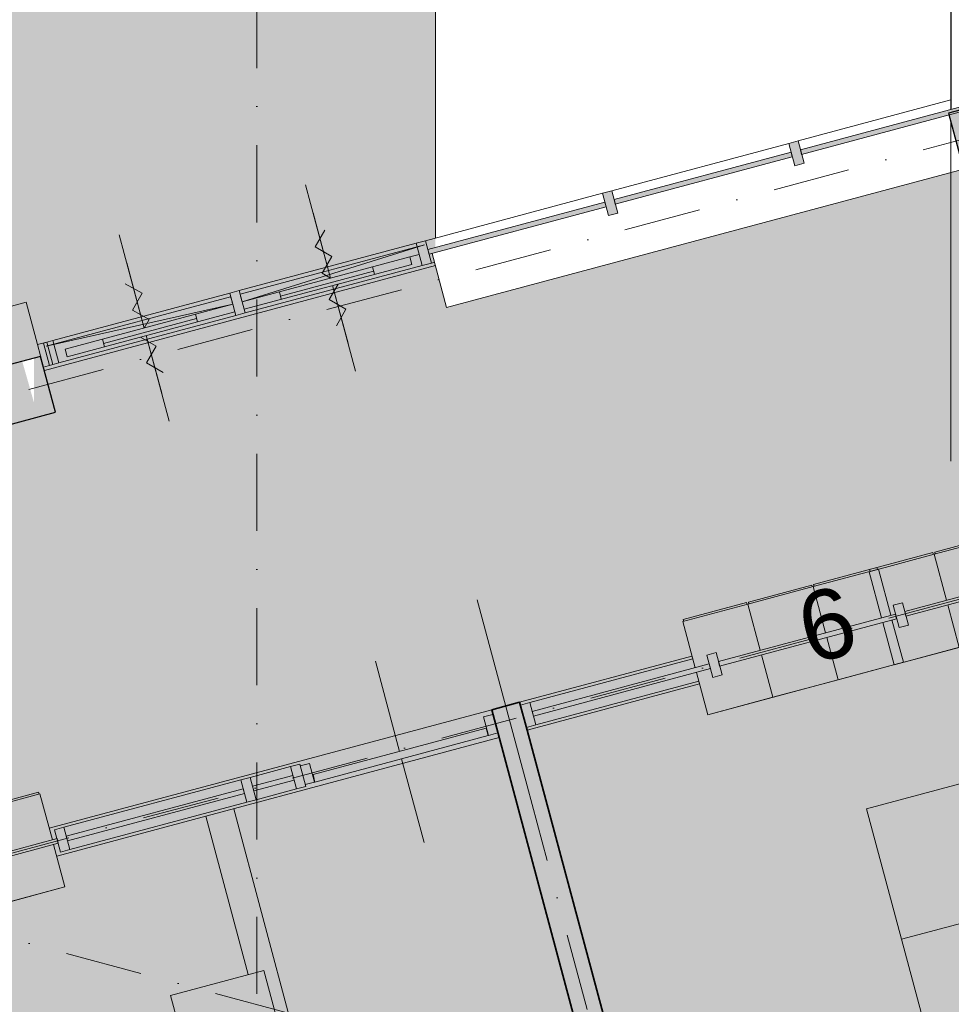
# Model space of a CAD drawing. Header units: millimetres. Extents: x -2530 to 151695, y -8763 to 71774.
# Tile 227 of 256: x 123520 to 128350, y 21116 to 26221. Entities that reach past the tile are written whole.
import ezdxf

# ---------------------------------------------------------------- set-up
doc = ezdxf.new("R2010")
doc.units = ezdxf.units.MM
doc.linetypes.add('Hidden', pattern=[400, 200, -200])
doc.linetypes.add('RR_Level', pattern=[800, 400, -200, 0, -200])
for name, color, linetype, lineweight in [('A-____-NOTE-TEXT', 131, 'Continuous', 13), ('A-AREA-____-OTLN', 32, 'Hidden', 13), ('A-AREA-____-PATT', 32, 'Continuous', 9), ('A-DETL-GENF-OTLN', 92, 'Continuous', 13), ('A-DOOR-____-MCUT', 31, 'Continuous', 13), ('A-DOOR-____-OTLN', 31, 'Continuous', 18), ('A-FLOR-____-OTLN', 192, 'Continuous', 18), ('A-GENM-____-OTLN', 13, 'Continuous', 13), ('A-GLAZ-CURT-MCUT', 52, 'Continuous', 13), ('A-GLAZ-CURT-OTLN', 52, 'Continuous', 13), ('A-GLAZ-CWMG-MCUT', 51, 'Continuous', 13), ('A-GLAZ-CWMG-OTLN', 51, 'Continuous', 13), ('A-WALL-____-MCUT', 113, 'Continuous', 35), ('A-WALL-____-OTLN', 113, 'Continuous', 18), ('A-WALL-____-PATT', 111, 'Continuous', 35), ('I-FURN-____-OTLN', 30, 'Continuous', 13), ('I-FURN-PNLS-OTLN', 30, 'Continuous', 13), ('S-COLS-____-MCUT', 52, 'Continuous', 25), ('S-COLS-____-OTLN', 52, 'Continuous', 18), ('S-GRID-____-OTLN', 1, 'Continuous', 9)]:
    doc.layers.add(name, color=color, linetype=linetype, lineweight=lineweight)
doc.styles.add('Arial', font='arial.ttf', dxfattribs={"height": 360})

# ---------------------------------------------------------------- blocks, each defined once
blk = doc.blocks.new('NLRS_28_SC_LIB_kolom recht_generiek_ISR - kolom beton_ONTWERP-6193514-plot_V2 Copy 1')
at = {"layer": 'S-COLS-____-OTLN', "lineweight": 13}
blk.add_hatch(color=256, dxfattribs=at).paths.add_polyline_path([(150, 150), (-150, 150), (-150, -150), (-115, -150), (-54.8, 75), (-51.4, -150), (150, -150), (150, 120.7)])
at = {"layer": 'S-COLS-____-MCUT'}
for p, q in [((150, 150), (-150, 150)), ((-150, 150), (-150, -150)), ((150, -150), (150, 150)), ((-150, -150), (150, -150))]:
    blk.add_line(p, q, dxfattribs=at)
blk = doc.blocks.new('NLRS_21_CWP_UN_system_panel_GEN - oz_glas-6179227-plot_V2 Copy 1')
at = {"layer": 'A-GLAZ-CURT-OTLN'}
blk.add_hatch(color=127, dxfattribs=at).paths.add_polyline_path([(450, 12.5), (-431, 12.5), (-437.7, -12.5), (450, -12.5), (450, 3)])
at = {"layer": 'A-GLAZ-CURT-MCUT'}
for p, q in [((450, 12.5), (-450, 12.5)), ((-450, 12.5), (-450, -12.5)), ((450, -12.5), (450, 12.5)), ((-450, -12.5), (450, -12.5))]:
    blk.add_line(p, q, dxfattribs=at)
blk = doc.blocks.new('NLRS_21_CWM_UN_rechthoek_GEN - 67x114-5978757-plot_V2 Copy 1')
at = {"layer": 'A-GLAZ-CWMG-OTLN'}
blk.add_line((127555.3, 25592.6), (128347, 25804.8), dxfattribs=at)
blk = doc.blocks.new('NLRS_21_CWM_UN_rechthoek_GEN - 67x114-6173909-plot_V2 Copy 1')
at = {"layer": 'A-GLAZ-CWMG-OTLN'}
blk.add_hatch(color=127, dxfattribs=at).paths.add_polyline_path([(-50, 60), (0, 60), (0, -60), (-50, -60), (-50, 12.5)])
at = {"layer": 'A-GLAZ-CWMG-MCUT'}
for p, q in [((-50, 60), (0, 60)), ((-50, -60), (-50, 60)), ((0, 60), (0, -60)), ((0, -60), (-50, -60))]:
    blk.add_line(p, q, dxfattribs=at)
blk = doc.blocks.new('NLRS_21_CWP_UN_system_panel_GEN - oz_glas-6173903-plot_V2 Copy 1')
at = {"layer": 'A-GLAZ-CURT-OTLN'}
blk.add_hatch(color=127, dxfattribs=at).paths.add_polyline_path([(-475, -12.5), (475, -12.5), (475, 12.5), (-475, 12.5), (-475, 3)])
at = {"layer": 'A-GLAZ-CURT-MCUT'}
for p, q in [((475, 12.5), (-475, 12.5)), ((-475, 12.5), (-475, -12.5)), ((475, -12.5), (475, 12.5)), ((-475, -12.5), (475, -12.5))]:
    blk.add_line(p, q, dxfattribs=at)
blk = doc.blocks.new('NLRS_21_CWP_UN_deur_GEN - 900x2315-6441974-plot_V2 Copy 1')
at = {"layer": 'A-DETL-GENF-OTLN'}
for p, q in [((0, 350), (0, 0)), ((35.4, 247.5), (-35.4, 176.8)), ((35.4, 106.1), (-35.4, 176.8)), ((35.4, 106.1), (-35.4, 35.4)), ((0, 0), (-35.4, 35.4)), ((30.7, -40), (-35.4, -106.1)), ((0, -40), (0, -350)), ((35.4, -176.8), (-35.4, -106.1)), ((35.4, -176.8), (-35.4, -247.5))]:
    blk.add_line(p, q, dxfattribs=at)
at = {"layer": 'A-DOOR-____-OTLN'}
for q in [(-475, 0), (-474.1, 40.8)]:
    blk.add_line((515.8, 40.8), q, dxfattribs=at)
blk.add_arc((475, 0), 950, 177.538, 180, dxfattribs=at)
at = {"layer": 'A-GLAZ-CURT-OTLN'}
for p, q in [((0, 500), (0, 0)), ((0, -40), (0, -500))]:
    blk.add_line(p, q, dxfattribs=at)
blk = doc.blocks.new('NLRS_21_CWP_UN_deur_GEN - 900x2315-6441977-plot_V2 Copy 1')
at = {"layer": 'A-DETL-GENF-OTLN'}
for p, q in [((0, 40), (0, 350)), ((35.4, 176.8), (-35.4, 247.5)), ((35.4, 176.8), (-35.4, 106.1)), ((30.7, 40), (-35.4, 106.1)), ((0, 0), (-35.4, -35.4)), ((35.4, -106.1), (-35.4, -35.4)), ((0, -350), (0, 0)), ((35.4, -106.1), (-35.4, -176.8)), ((35.4, -247.5), (-35.4, -176.8))]:
    blk.add_line(p, q, dxfattribs=at)
at = {"layer": 'A-DOOR-____-OTLN'}
for q in [(-475, 0), (-474.1, -40.8)]:
    blk.add_line((515.8, -40.8), q, dxfattribs=at)
blk.add_arc((475, 0), 950, 180, 182.462, dxfattribs=at)
at = {"layer": 'A-GLAZ-CURT-OTLN'}
for p, q in [((0, 40), (0, 500)), ((0, -500), (0, 0))]:
    blk.add_line(p, q, dxfattribs=at)
blk = doc.blocks.new('NLRS_21_CWM_UN_rechthoek_GEN - 67x114-V3-plot_V2 Copy 1')
at = {"layer": 'A-GLAZ-CWMG-OTLN'}
blk.add_line((54400.9, 31846), (53483.3, 31600.1), dxfattribs=at)
blk = doc.blocks.new('NLRS_21_CWM_UN_rechthoek_GEN - 67x114-V10-plot_V2 Copy 1')
at = {"layer": 'A-GLAZ-CWMG-OTLN'}
for p, q in [((125623.4, 25075), (126541, 25320.9)), ((125654.5, 24959.1), (125670.3, 24963.3))]:
    blk.add_line(p, q, dxfattribs=at)
blk = doc.blocks.new('NLRS_21_CWM_UN_rechthoek_GEN - 67x114-V2-plot_V2 Copy 1')
at = {"layer": 'A-GLAZ-CWMG-OTLN'}
for p, q in [((51324.1, 31145.8), (50406.5, 30899.9)), ((51355.2, 31029.9), (50437.6, 30784))]:
    blk.add_line(p, q, dxfattribs=at)
blk = doc.blocks.new('NLRS_21_CWM_UN_rechthoek_GEN - 67x114-6173917-plot_V2 Copy 1')
at = {"layer": 'A-GLAZ-CWMG-OTLN'}
blk.add_hatch(color=127, dxfattribs=at).paths.add_polyline_path([(-25, 60), (25, 60), (25, -60), (-25, -60), (-25, 12.5)])
at = {"layer": 'A-GLAZ-CWMG-MCUT'}
for p, q in [((-25, 60), (25, 60)), ((-25, -60), (-25, 60)), ((25, 60), (25, -60)), ((25, -60), (-25, -60))]:
    blk.add_line(p, q, dxfattribs=at)
blk = doc.blocks.new('NLRS_21_CWM_UN_rechthoek_GEN - 67x114-V8-plot_V2 Copy 1')
at = {"layer": 'A-GLAZ-CWMG-OTLN'}
blk.add_hatch(color=127, dxfattribs=at).paths.add_polyline_path([(-25, 60), (25, 60), (25, -60), (-25, -60), (-25, -3)])
at = {"layer": 'A-GLAZ-CWMG-MCUT'}
for p, q in [((-25, 60), (25, 60)), ((-25, 0), (-25, 60)), ((25, 60), (25, 0)), ((-25, -60), (-25, -40)), ((25, -40), (25, -60)), ((25, -60), (-25, -60))]:
    blk.add_line(p, q, dxfattribs=at)
blk = doc.blocks.new('Lockers vide5 - Lockers vide-6077000-plot_V2 Copy 1')
at = {"layer": 'A-GENM-____-OTLN'}
for p, q in [((113658.2, 28850), (116433, 28850)), ((116433, 28850), (113658.2, 28850)), ((116433, 28850), (116433, 28559.5)), ((116433, 28559.5), (116433, 28850)), ((116549.4, 28547), (116499.4, 28547))]:
    blk.add_line(p, q, dxfattribs=at)
blk = doc.blocks.new('Lockers vide6 - Lockers vide-6077183-plot_V2 Copy 1')
at = {"layer": 'A-GENM-____-OTLN'}
for p, q in [((113632.3, 28850), (116439.2, 28850)), ((116439.2, 28850), (113632.3, 28850)), ((116439.6, 28848.4), (116439.6, 28844.7)), ((116439.6, 28844.7), (116439.6, 28848.4)), ((113647.8, 28550), (116425.9, 28550)), ((113647.8, 28547), (116426.7, 28547)), ((116426.7, 28547), (113750, 28547)), ((118250, 28547), (116487.6, 28547)), ((116753.3, 28547), (118250, 28547))]:
    blk.add_line(p, q, dxfattribs=at)
blk = doc.blocks.new('NLRS_82_FU_UN_schooltafel_GEN - 700 x 500 x 700 _lxbxh_-6133788-plot_V2 Copy 1')
at = {"layer": 'I-FURN-____-OTLN', "color": 9}
for p, q in [((144.7, 0), (-555.3, 0)), ((-555.3, 0), (-555.3, -500)), ((144.7, -500), (144.7, 0)), ((-555.3, -500), (144.7, -500))]:
    blk.add_line(p, q, dxfattribs=at)
blk = doc.blocks.new('NLRS_21_CWP_UN_system_panel_GEN - oz_glas-6173885-plot_V2 Copy 1')
at = {"layer": 'A-GLAZ-CURT-OTLN'}
blk.add_hatch(color=127, dxfattribs=at).paths.add_polyline_path([(-475, -12.5), (475, -12.5), (475, 12.5), (-475, 12.5)])
at = {"layer": 'A-GLAZ-CURT-MCUT'}
for p, q in [((475, 12.5), (-475, 12.5)), ((-475, 12.5), (-475, -12.5)), ((475, -12.5), (475, 12.5)), ((-475, -12.5), (475, -12.5))]:
    blk.add_line(p, q, dxfattribs=at)
blk = doc.blocks.new('NLRS_21_CWP_UN_system_panel_GEN - oz_glas-6173993-plot_V2 Copy 1')
at = {"layer": 'A-GLAZ-CURT-OTLN'}
blk.add_hatch(color=127, dxfattribs=at).paths.add_polyline_path([(-475, -12.5), (-259, -12.5), (-259, 12.5), (-475, 12.5)])
at = {"layer": 'A-GLAZ-CURT-MCUT'}
for p, q in [((-259, 12.5), (-475, 12.5)), ((-475, 12.5), (-475, -12.5)), ((-259, -12.5), (-259, 12.5)), ((-475, -12.5), (-259, -12.5))]:
    blk.add_line(p, q, dxfattribs=at)
blk = doc.blocks.new('NLRS_21_CWM_UN_rechthoek_GEN - 67x114-6173901-plot_V2 Copy 1')
at = {"layer": 'A-GLAZ-CWMG-OTLN'}
blk.add_hatch(color=127, dxfattribs=at).paths.add_polyline_path([(-25, -12.5), (-25, 60), (25, 60), (25, -60), (-25, -60)])
at = {"layer": 'A-GLAZ-CWMG-MCUT'}
for p, q in [((-25, 60), (25, 60)), ((-25, -60), (-25, 60)), ((25, 60), (25, -60)), ((25, -60), (-25, -60))]:
    blk.add_line(p, q, dxfattribs=at)
blk = doc.blocks.new('NLRS_21_CWM_UN_rechthoek_GEN - 67x114-6173892-plot_V2 Copy 1')
at = {"layer": 'A-GLAZ-CWMG-OTLN'}
blk.add_hatch(color=127, dxfattribs=at).paths.add_polyline_path([(0, 60), (-50, 60), (-50, -60), (0, -60), (0, -13.7)])
at = {"layer": 'A-GLAZ-CWMG-MCUT'}
for p, q in [((0, 60), (-50, 60)), ((-50, 60), (-50, -60)), ((0, -60), (0, 60)), ((-50, -60), (0, -60))]:
    blk.add_line(p, q, dxfattribs=at)
blk = doc.blocks.new('NLRS_21_CWM_UN_rechthoek_GEN - 67x114-V99-plot_V2 Copy 1')
at = {"layer": 'A-GLAZ-CWMG-OTLN'}
for p, q in [((127009.5, 22906.9), (126164.3, 22680.4)), ((127040.6, 22791), (126195.4, 22564.5))]:
    blk.add_line(p, q, dxfattribs=at)
blk = doc.blocks.new('32_binnendeur_ontwerpers - 2315 x 930-6426849-plot_V2 Copy 1')
at = {"layer": 'A-DOOR-____-MCUT'}
for p, q in [((-517, 50), (-467, 50)), ((-467, 50), (-467, -50)), ((467, 50), (517, 50)), ((467, -50), (467, 50)), ((-467, -50), (-517, -50)), ((517, -50), (467, -50))]:
    blk.add_line(p, q, dxfattribs=at)
at = {"layer": 'A-DOOR-____-OTLN'}
for p, q in [((0, -10), (0, 475)), ((0, -500), (0, -50))]:
    blk.add_line(p, q, dxfattribs=at)
blk = doc.blocks.new('NLRS_21_CWM_UN_rechthoek_GEN - 67x114-V1-plot_V2 Copy 1')
at = {"layer": 'A-GLAZ-CWMG-OTLN'}
for p, q in [((51316.5, 27299.8), (50366.5, 27299.8)), ((51316.5, 27179.8), (50366.5, 27179.8))]:
    blk.add_line(p, q, dxfattribs=at)
blk = doc.blocks.new('NLRS_21_CWM_UN_rechthoek_GEN - 67x114-6165995-plot_V2 Copy 1')
at = {"layer": 'A-GLAZ-CWMG-OTLN'}
for p, q in [((124924.1, 22348.1), (124715.4, 22292.2)), ((124955.1, 22232.2), (124746.5, 22176.3))]:
    blk.add_line(p, q, dxfattribs=at)
blk = doc.blocks.new('NLRS_21_CWM_UN_rechthoek_GEN - 67x114-6041228-plot_V2 Copy 1')
at = {"layer": 'A-GLAZ-CWMG-OTLN'}
blk.add_hatch(color=127, dxfattribs=at).paths.add_polyline_path([(0, -60), (-50, -60), (-50, 60), (0, 60)])
at = {"layer": 'A-GLAZ-CWMG-MCUT'}
for p, q in [((-50, 60), (0, 60)), ((-50, -60), (-50, 60)), ((0, 60), (0, -60)), ((0, -60), (-50, -60))]:
    blk.add_line(p, q, dxfattribs=at)
blk = doc.blocks.new('NLRS_82_FU_UN_schooltafel_GEN - 700 x 500 x 700 _lxbxh_-6146058-plot_V2 Copy 1')
at = {"layer": 'I-FURN-____-OTLN', "color": 9}
for p, q in [((144.7, 500), (-555.3, 500)), ((-555.3, 500), (-555.3, 0)), ((144.7, 0), (144.7, 500)), ((-555.3, 0), (144.7, 0))]:
    blk.add_line(p, q, dxfattribs=at)
blk = doc.blocks.new('NLRS_21_DO_UN_curtain_panel_deur_aanzicht_SH_GEN - deur_aanzicht-6231302-plot_V2 Copy 1')
at = {"layer": 'A-DOOR-____-OTLN', "lineweight": 9}
for p, q in [((124673, 24758.2), (125542.3, 24991.2)), ((125542.3, 24991.2), (125552.7, 24952.5)), ((125552.7, 24952.5), (124683.4, 24719.6)), ((124673, 24758.2), (124683.4, 24719.6))]:
    blk.add_line(p, q, dxfattribs=at)
at = {"layer": 'A-DOOR-____-OTLN'}
for p, q in [((125355.1, 24917.2), (124872.1, 24787.8)), ((125349.1, 24939.4), (125359.5, 24900.8)), ((124866.2, 24810), (124876.5, 24771.4))]:
    blk.add_line(p, q, dxfattribs=at)
blk = doc.blocks.new('NLRS_21_DO_UN_curtain_panel_deur_aanzicht_SH_GEN - deur_aanzicht-6231331-plot_V2 Copy 1')
at = {"layer": 'A-DOOR-____-OTLN', "lineweight": 9}
for p, q in [((123755.4, 24512.3), (124624.7, 24745.3)), ((124635.1, 24706.6), (124624.7, 24745.3)), ((124635.1, 24706.6), (123765.7, 24473.7)), ((123765.7, 24473.7), (123755.4, 24512.3))]:
    blk.add_line(p, q, dxfattribs=at)
at = {"layer": 'A-DOOR-____-OTLN'}
for p, q in [((123954.5, 24541.9), (124437.5, 24671.3)), ((124431.5, 24693.5), (124441.9, 24654.9)), ((123948.6, 24564.1), (123958.9, 24525.5))]:
    blk.add_line(p, q, dxfattribs=at)
blk = doc.blocks.new('deurblad_abstract_linksdraaiend - deurblad_abstract_linksdraaiend-6426888-plot_V2 Copy 1')
at = {"layer": 'A-DOOR-____-OTLN', "lineweight": 13}
for p, q in [((108426.8, 17855.2), (109325.1, 18095.9)), ((109335.4, 18057.2), (109325.1, 18095.9)), ((109335.4, 18057.2), (108437.1, 17816.5)), ((108426.8, 17855.2), (108437.1, 17816.5))]:
    blk.add_line(p, q, dxfattribs=at)
blk = doc.blocks.new('NLRS_82_FUS_UN_lockers_GEN - 2 hoog-6540071-plot_V2 Copy 1')
at = {"layer": 'I-FURN-PNLS-OTLN', "lineweight": 9}
for p, q in [((0, 0), (1050, 0)), ((0, -227.5), (0, 0)), ((0, 0), (350, 0)), ((350, -227.5), (350, 0)), ((350, 0), (700, 0)), ((350, 0), (350, -227.5)), ((700, -227.5), (700, 0)), ((700, 0), (1050, 0)), ((700, 0), (700, -227.5)), ((1050, 0), (1050, -227.5)), ((0, 0), (1050, 0)), ((0, -500), (0, -252.5)), ((350, -500), (350, -252.5)), ((350, -252.5), (350, -500)), ((700, -500), (700, -252.5)), ((700, -252.5), (700, -500)), ((1050, -252.5), (1050, -500)), ((0, -500), (350, -500)), ((5, -500), (5, -510)), ((345, -510), (5, -510)), ((345, -500), (345, -510)), ((350, -500), (700, -500)), ((355, -500), (355, -510)), ((695, -510), (355, -510)), ((695, -500), (695, -510)), ((700, -500), (1050, -500)), ((705, -500), (705, -510)), ((1045, -510), (705, -510)), ((1045, -500), (1045, -510))]:
    blk.add_line(p, q, dxfattribs=at)

msp = doc.modelspace()

# ---------------------------------------------------------------- hatches: boundary and pattern name
at = {"layer": 'A-AREA-____-PATT', "transparency": 33554509}
h = msp.add_hatch(color=10, dxfattribs=at)
h.paths.add_polyline_path([(106266.9148, 17364.4423), (106488.3079, 17422.1053), (106491.7754, 17409.1644), (106540.0717, 17422.1053), (106552.3656, 17376.2238), (107469.9952, 17622.1019), (107457.7013, 17667.9834), (107505.9976, 17680.9244), (107518.2915, 17635.0429), (108322.4355, 17850.5126), (108310.1416, 17896.3941), (108358.4379, 17909.3351), (108373.9671, 17851.3795), (109372.7344, 18118.9984), (109357.2052, 18176.954), (109405.5015, 18189.8949), (109421.0307, 18131.9394), (109453.3784, 18140.6069), (109450.1431, 18152.681), (109997.3509, 18299.3049), (109985.057, 18345.1863), (110033.3533, 18358.1273), (110029.471, 18372.6162), (110174.7747, 18409.8911), (110178.2422, 18396.9502), (110226.5385, 18409.8911), (110238.8324, 18364.0096), (111156.4619, 18609.8877), (111144.168, 18655.7692), (111192.4643, 18668.7102), (111204.7582, 18622.8287), (112122.3878, 18868.7068), (112110.0938, 18914.5882), (112158.3901, 18927.5292), (112170.684, 18881.6477), (113088.3136, 19127.5258), (113076.0197, 19173.4073), (113124.316, 19186.3482), (113136.6099, 19140.4668), (114054.2394, 19386.3449), (114041.9455, 19432.2263), (114090.2418, 19445.1673), (114102.5357, 19399.2858), (115020.1652, 19645.1639), (115007.8713, 19691.0454), (115056.1676, 19703.9863), (115068.4615, 19658.1049), (115986.0911, 19903.983), (115973.7972, 19949.8644), (116022.0934, 19962.8054), (116034.3873, 19916.9239), (116952.0169, 20162.802), (116939.723, 20208.6835), (116988.0193, 20221.6244), (117000.3132, 20175.7429), (117691.9161, 20361.0574), (117679.6222, 20406.9389), (117727.9185, 20419.8798), (117743.4476, 20361.9243), (118742.2149, 20629.5432), (118722.8035, 20701.9876), (118868.1071, 20739.2625), (118871.5746, 20726.3216), (118919.8709, 20739.2625), (118932.1648, 20693.381), (119849.7944, 20939.2591), (119837.5005, 20985.1406), (119885.7967, 20998.0816), (119898.0907, 20952.2001), (120815.7202, 21198.0782), (120803.4263, 21243.9597), (120851.7226, 21256.9006), (120864.0165, 21211.0191), (121781.646, 21456.8972), (121769.3521, 21502.7787), (121817.6484, 21515.7197), (121829.9423, 21469.8382), (122747.5718, 21715.7163), (122735.2779, 21761.5977), (122783.5742, 21774.5387), (122795.8681, 21728.6572), (123713.4977, 21974.5353), (123701.2038, 22020.4168), (123749.5001, 22033.3577), (123761.794, 21987.4763), (124679.4235, 22233.3544), (124667.1296, 22279.2358), (124715.4259, 22292.1768), (124727.7198, 22246.2953), (124936.3598, 22302.2002), (124924.0659, 22348.0817), (124972.3621, 22361.0227), (124987.8913, 22303.0671), (125986.6586, 22570.686), (125967.2472, 22643.1304), (126112.5508, 22680.4054), (126116.0183, 22667.4644), (126164.3146, 22680.4054), (126176.6085, 22634.5239), (127094.2381, 22880.402), (127081.9442, 22926.2834), (127130.2404, 22939.2244), (127142.5343, 22893.3429), (128060.1639, 23139.221), (128047.87, 23185.1025), (128096.1663, 23198.0434), (128108.4602, 23152.162), (129026.0897, 23398.0401), (129013.7958, 23443.9215), (129062.0921, 23456.8625), (129074.386, 23410.981), (129992.0155, 23656.8591), (129979.7216, 23702.7406), (130028.0179, 23715.6815), (130040.3118, 23669.8001), (130957.9414, 23915.6782), (130945.6475, 23961.5596), (130993.9438, 23974.5006), (131006.2377, 23928.6191), (131923.8672, 24174.4972), (131911.5733, 24220.3787), (131959.8696, 24233.3196), (131972.1635, 24187.4381), (132084.2109, 24217.4612), (132071.917, 24263.3426), (132120.2133, 24276.2836), (132135.7424, 24218.328), (133134.5097, 24485.9469), (133118.9806, 24543.9025), (133167.2769, 24556.8434), (133182.806, 24498.8879), (133231.1023, 24511.8288), (133211.6909, 24584.2733), (135925, 25311.3023), (135925, 25328.7527), (135940, 25328.7527), (135940, 25428.7527), (136000, 25428.7527), (136000, 26462.7527), (135940, 26462.7527), (135940, 26512.7527), (135987.5, 26512.7527), (135987.5, 27328.7527), (135940, 27328.7527), (135940, 27378.7527), (135987.5, 27378.7527), (135987.5, 27942.6064), (135940, 27942.6064), (135940, 27992.6064), (135925, 27992.6064), (135925, 28550), (135850, 28550), (135850, 28850), (135925, 28850), (135925, 29325), (135940, 29325), (135940, 29375), (136000, 29375), (136000, 30425), (135940, 30425), (135940, 30475), (135987.5, 30475), (135987.5, 30875), (135940, 30875), (135940, 30925), (135925, 30925), (135925, 30940), (135875, 30940), (135875, 30987.5), (134975, 30987.5), (134975, 30940), (134925, 30940), (134925, 30987.5), (133975, 30987.5), (133975, 30940), (133925, 30940), (133925, 30987.5), (132975, 30987.5), (132975, 30940), (132925, 30940), (132925, 30987.5), (131975, 30987.5), (131975, 30940), (131925, 30940), (131925, 30987.5), (130975, 30987.5), (130975, 30940), (130925, 30940), (130925, 30987.5), (129975, 30987.5), (129975, 30940), (129925, 30940), (129925, 30987.5), (129659, 30987.5), (129659, 30940), (129609, 30940), (129609, 31000), (128615, 31000), (128615, 30940), (128565, 30940), (128565, 30925), (128425, 30925), (128425, 31000), (127391, 31000), (127391, 30940), (127341, 30940), (127341, 30987.5), (126425, 30987.5), (126425, 30940), (126375, 30940), (126375, 30987.5), (125425, 30987.5), (125425, 30940), (125375, 30940), (125375, 30987.5), (124425, 30987.5), (124425, 30940), (124375, 30940), (124375, 30987.5), (123425, 30987.5), (123425, 30940), (123375, 30940), (123375, 30987.5), (122425, 30987.5), (122425, 30940), (122375, 30940), (122375, 30987.5), (121425, 30987.5), (121425, 30940), (121375, 30940), (121375, 30987.5), (121125, 30987.5), (121125, 30940), (121075, 30939.1509), (121075, 30925), (120925, 30925), (120925, 31000), (119891, 31000), (119891, 30940), (119841, 30940), (119841, 30987.5), (118925, 30987.5), (118925, 30940), (118875, 30940), (118875, 30987.5), (117925, 30987.5), (117925, 30940), (117875, 30940), (117875, 30987.5), (116925, 30987.5), (116925, 30940), (116875, 30940), (116875, 30987.5), (115925, 30987.5), (115925, 30940), (115875, 30940), (115875, 30987.5), (114925, 30987.5), (114925, 30940), (114875, 30940), (114875, 30987.5), (113925, 30987.5), (113925, 30940), (113875, 30940), (113875, 30987.5), (113625, 30987.5), (113625, 30940), (113575, 30940), (113575, 30925), (113425, 30925), (113425, 31000), (112391, 31000), (112391, 30940), (112341, 30940), (112341, 30987.5), (111425, 30987.5), (111425, 30940), (111375, 30940), (111375, 30987.5), (110425, 30987.5), (110425, 30940), (110375, 30940), (110375, 30987.5), (109425, 30987.5), (109425, 30940), (109375, 30940), (109375, 30987.5), (108425, 30987.5), (108425, 30940), (108375, 30940), (108375, 30987.5), (107425, 30987.5), (107425, 30940), (107375, 30940), (107375, 30987.5), (106425, 30987.5), (106425, 30940), (106375, 30940), (106375, 30987.5), (106125, 30987.5), (106125, 30940), (106075, 30940), (106075, 30925), (105925, 30925), (105925, 31000), (104891, 31000), (104891, 30940), (104841, 30940), (104841, 30987.5), (103925, 30987.5), (103925, 30940), (103875, 30940), (103875, 30987.5), (102925, 30987.5), (102925, 30940), (102875, 30940), (102875, 30987.5), (101925, 30987.5), (101925, 30940), (101875, 30940), (101875, 30987.5), (100925, 30987.5), (100925, 30940), (100875, 30940), (100875, 30987.5), (99925, 30987.5), (99925, 30940), (99875, 30940), (99875, 30987.5), (98925, 30987.5), (98925, 30940), (98875, 30940), (98875, 30987.5), (98625, 30987.5), (98625, 30940), (98575, 30940), (98575, 30925), (98500, 30925), (98500, 28796.3818), (98524.8745, 28794.9122), (98559.0475, 28785.7556), (98595.5035, 28763.5345), (98624.2224, 28731.9427), (98642.8775, 28693.5395), (98649.9575, 28651.4362), (98644.8889, 28609.0437), (98624.2224, 28565.1216), (98600.8991, 28536.8738), (98559.0475, 28510.8673), (98517.8079, 28499.7752), (98500, 28498.9273), (98500, 26643.4112), (98289.3819, 26851.8505), (96416.9154, 24978.8298), (98500, 22895.7453), (98500.0795, 22628.921), (98575, 22628.921), (98575, 22089.5271), (98578.1697, 22088.6778), (98614.6257, 22066.4567), (98646.262, 22028.8589), (98661.9996, 21996.4617), (98669.0797, 21954.3584), (98661.9996, 21907.2689), (98647.2043, 21872.7186), (98620.0212, 21839.796), (98584.6638, 21815.8655), (98575, 21812.7763), (98575, 19360.7799), (98913.7456, 19270.0133), (98926.0395, 19315.8947), (98974.3358, 19302.9538), (98962.0419, 19257.0723), (99879.6714, 19011.1942), (99891.9653, 19057.0757), (99940.2616, 19044.1347), (99927.9677, 18998.2533), (100845.5972, 18752.3752), (100842.362, 18740.3011), (100890.6583, 18727.3601), (100910.0697, 18799.8046), (101054.9586, 18760.9817), (101051.0754, 18746.4894), (101099.0642, 18732.401), (101087.0778, 18687.6669), (101956.411, 18454.7298), (101968.7049, 18500.6113), (102017.0012, 18487.6703), (102004.7073, 18441.7888), (102922.3369, 18195.9108), (102934.6308, 18241.7922), (102982.9271, 18228.8513), (102970.6332, 18182.9698), (103888.2627, 17937.0917), (103900.5566, 17982.9732), (103948.8529, 17970.0322), (103936.559, 17924.1508), (104854.1885, 17678.2727), (104866.4824, 17724.1541), (104914.7787, 17711.2132), (104902.4848, 17665.3317), (105820.1143, 17419.4536), (105832.4082, 17465.3351), (105880.7045, 17452.3941), (105868.4106, 17406.5127), (106018.1291, 17366.3957), (106030.423, 17412.2772), (106078.7193, 17399.3362), (106082.6025, 17413.8286), (106264.6179, 17365.0577)])
h.paths.add_polyline_path([(106144.5421, 19557.4964), (106105.7193, 19702.3853), (106178.1637, 19721.7967), (105163.7444, 23507.6611), (105091.3, 23488.2496), (105053.4321, 23629.5744), (105125.8766, 23648.9858), (105078.5044, 23825.7811), (105000.8766, 23825.7811), (105000.8766, 24115.4922), (104597.455, 25621.0821), (104525.0105, 25601.6707), (104451.5629, 25875.7811), (104529.2086, 25875.7811), (103835.5984, 28464.3694), (103763.154, 28444.9579), (103674.7195, 28775), (103984.8752, 28775), (103984.8752, 28700), (105524.8752, 28700), (105524.8752, 28775), (106080.5016, 28775), (106080.5016, 28700), (107784.5016, 28700), (107784.5016, 28775), (108282.5016, 28775), (108282.5016, 28850), (108582.5016, 28850), (108582.5016, 28775), (108650, 28775), (108650, 28700), (109684, 28700), (109684, 28775), (111375.0016, 28775), (111375.0016, 28700), (112409.0016, 28700), (112409.0016, 28775), (113350, 28775), (113350, 28850), (114580, 28850), (114580, 28840), (114575, 28840), (114575, 28559.5), (114650, 28559.5), (114650, 28607), (114700, 28607), (114700, 28559.5), (115650, 28559.5), (115650, 28607), (115700, 28607), (115700, 28559.5), (116650, 28559.5), (116650, 28607), (116700, 28607), (116700, 28559.5), (117625, 28559.5), (117625, 28840), (117620, 28840), (117620, 28850), (119580, 28850), (119580, 28840), (119575, 28840), (119575, 28559.5), (119650, 28559.5), (119650, 28607), (119700, 28607), (119700, 28559.5), (120650, 28559.5), (120650, 28607), (120700, 28607), (120700, 28559.5), (121650, 28559.5), (121650, 28607), (121700, 28607), (121700, 28559.5), (122625, 28559.5), (122625, 28840), (122620, 28840), (122620, 28850), (123650, 28850), (123650, 28607), (123700, 28607), (123700, 28547), (124650, 28547), (124650, 28607), (124700, 28607), (124700, 28547), (125650, 28547), (125648.6159, 28850), (128650, 28850), (128650, 28775), (132325, 28775), (132325, 26572.529), (128683.7939, 25596.8707), (128703.2053, 25524.4263), (125733.2343, 24728.6249), (125658.0474, 25009.2264), (125642.1629, 25004.9702), (125654.4568, 24959.0887), (125606.1606, 24946.1478), (125590.6314, 25004.1033), (124673.0019, 24758.2252), (124688.531, 24700.2697), (124640.2347, 24687.3287), (124624.7056, 24745.2843), (123707.076, 24499.4062), (123722.6052, 24441.4506), (123643.2652, 24420.1915), (123706.1583, 24185.4716), (113446.6291, 21436.439), (113427.2177, 21508.8834), (113325.2347, 21481.5572), (113305.8233, 21554.0016), (110408.0458, 20777.5445), (110427.4573, 20705.1001), (110234.2721, 20653.3363), (110214.8607, 20725.7807), (109216.0934, 20458.1618), (109235.5048, 20385.7174), (108414.4678, 20165.7212), (108395.0564, 20238.1656), (107396.2891, 19970.5467), (107415.7005, 19898.1023), (106190.7207, 19569.8699)])
h.paths.add_polyline_path([(103260.522, 20526.8367), (103219.2823, 20537.8869), (103182.8263, 20560.108), (103151.19, 20597.7058), (103135.4524, 20630.103), (103129.226, 20679.3456), (103133.441, 20714.5988), (103154.1075, 20758.5209), (103177.4308, 20786.7686), (103212.7882, 20810.6992), (103253.4554, 20823.6991), (103299.9296, 20823.6991), (103337.3774, 20813.665), (103373.8334, 20791.4439), (103405.4698, 20753.8461), (103421.2074, 20721.4489), (103428.2874, 20679.3456), (103423.2187, 20636.9531), (103401.4531, 20591.6998), (103379.2289, 20564.7832), (103343.8715, 20540.8527), (103303.2044, 20527.8528)])
h.paths.add_polyline_path([(113625, 21794.8162), (113634.4184, 21797.3399), (113633.6419, 21800.2376), (113625, 21797.922)])
h.paths.add_polyline_path([(113625, 28547), (113650, 28547), (113650, 28550), (113625, 28548.4043)])
h.paths.add_polyline_path([(119930, 28840), (119920, 28840), (119920, 28850), (119930, 28850)])
h.paths.add_polyline_path([(120280, 28840), (120270, 28840), (120270, 28850), (120280, 28850)])
h.paths.add_polyline_path([(121920, 28840), (121920, 28850), (121930, 28850), (121930, 28840), (121925, 28840)])
h.paths.add_polyline_path([(122270, 28840), (122270, 28850), (122280, 28850), (122280, 28840), (122275, 28840)])
h.paths.add_polyline_path([(121275, 28840), (121270, 28840), (121270, 28850), (121280, 28850), (121280, 28840)])
h.paths.add_polyline_path([(120920, 28840), (120920, 28850), (120930, 28850), (120930, 28840), (120925, 28840)])
h.paths.add_polyline_path([(115925, 28840), (115920, 28840), (115920, 28850), (115930, 28850), (115930, 28840)])
h.paths.add_polyline_path([(116270, 28840), (116270, 28850), (116280, 28850), (116280, 28840), (116275, 28840)])
h.paths.add_polyline_path([(116920, 28840), (116920, 28850), (116930, 28850), (116930, 28840), (116925, 28840)])
h.paths.add_polyline_path([(117275, 28840), (117270, 28840), (117270, 28850), (117280, 28850), (117280, 28840)])
h.paths.add_polyline_path([(114920, 28840), (114920, 28850), (114930, 28850), (114930, 28840), (114925, 28840)])
h.paths.add_polyline_path([(115280, 28840), (115270, 28840), (115270, 28850), (115280, 28850)])
h = msp.add_hatch(color=10, dxfattribs=at)
h.paths.add_polyline_path([(122764.1521, 24259.6914), (123286.1945, 24400.5014), (123274.1329, 24445.516), (123322.4292, 24458.4569), (123338.7348, 24400.7094), (123346.4908, 24400.5014), (123346.6957, 24399.7367), (123628.5125, 24475.2493), (123612.2069, 24536.1026), (123691.5615, 24557.3072), (123707.076, 24499.4062), (124624.7056, 24745.2843), (124609.1764, 24803.2398), (124657.4727, 24816.1808), (124673.0019, 24758.2252), (125590.6314, 25004.1033), (125575.1023, 25062.0589), (125623.3986, 25074.9998), (125635.6925, 25029.1183), (125675, 25039.6507), (125675, 28487), (125650, 28487), (125648.6159, 28547), (124700, 28547), (124700, 28487), (124650, 28487), (124650, 28547), (123700, 28547), (123700, 28487), (123650, 28487), (123650, 26716.7893), (122209.2182, 26330.733), (122751.8582, 24305.5729)])
h.paths.add_polyline_path([(123691.5615, 24557.3617), (123691.5469, 24557.3617), (123706.1583, 24561.2768)])
h = msp.add_hatch(color=10, dxfattribs=at)
h.paths.add_polyline_path([(128108.2785, 15232.2484), (135135.389, 17115.1562), (135022.155, 17537.7515), (135311.9327, 17615.3972), (135425.1668, 17192.8019), (135925, 17326.7318), (135925, 25156.0108), (133250.5137, 24439.3844), (133231.1023, 24511.8288), (133182.806, 24498.8879), (133198.3351, 24440.9323), (133150.0389, 24427.9914), (133134.5097, 24485.9469), (132135.7424, 24218.328), (132151.2715, 24160.3725), (132102.9753, 24147.4315), (132090.6814, 24193.313), (131978.634, 24163.29), (131990.9279, 24117.4085), (131942.6316, 24104.4676), (131930.3377, 24150.349), (131012.7081, 23904.471), (131025.002, 23858.5895), (130976.7057, 23845.6485), (130964.4118, 23891.53), (130046.7823, 23645.6519), (130059.0762, 23599.7704), (130010.7799, 23586.8295), (129998.486, 23632.711), (129080.8565, 23386.8329), (129093.1504, 23340.9514), (129044.8541, 23328.0104), (129032.5602, 23373.8919), (128114.9307, 23128.0138), (128127.2246, 23082.1323), (128078.9283, 23069.1914), (128066.6344, 23115.0729), (127149.0048, 22869.1948), (127161.2987, 22823.3133), (127113.0024, 22810.3723), (127100.7085, 22856.2538), (126183.079, 22610.3757), (126195.3729, 22564.4943), (126147.0766, 22551.5533), (127995.0446, 15654.8429), (128067.489, 15674.2543), (128145.1347, 15384.4766), (128072.6903, 15365.0652), (128107.123, 15236.5605)])
h.paths.add_polyline_path([(127303.8823, 17944.5179), (127306.5176, 17945.224), (127262.1431, 18110.832), (127286.6776, 18117.406), (126865.9413, 19687.615), (126841.4068, 19681.041), (126797.0323, 19846.649), (126794.397, 19845.9429), (127294.9378, 17977.8991)])
h.paths.add_polyline_path([(133929.5415, 19362.1653), (133929.5415, 19362.1705), (133947.3727, 19367.0291)])
h = msp.add_hatch(color=10, dxfattribs=at)
h.paths.add_polyline_path([(120863.8346, 13291.1062), (127963.3896, 15193.4255), (127927.8014, 15326.2423), (127855.357, 15306.8309), (127777.7113, 15596.6086), (127850.1557, 15616.02), (125986.6586, 22570.686), (124987.8913, 22303.0671), (125003.4204, 22245.1116), (124955.1241, 22232.1706), (124942.8302, 22278.0521), (124734.1903, 22222.1472), (124746.4842, 22176.2657), (124698.1879, 22163.3247), (124685.894, 22209.2062), (123768.2644, 21963.3281), (123780.5583, 21917.4466), (123732.262, 21904.5057), (123719.9681, 21950.3872), (122802.3386, 21704.5091), (122814.6325, 21658.6276), (122766.3362, 21645.6866), (122754.0423, 21691.5681), (121836.4128, 21445.69), (121848.7067, 21399.8086), (121800.4104, 21386.8676), (121788.1165, 21432.7491), (120870.487, 21186.871), (120882.7809, 21140.9895), (120834.4846, 21128.0486), (120822.1907, 21173.93), (119904.5611, 20928.0519), (119916.855, 20882.1705), (119868.5587, 20869.2295), (119856.2648, 20915.111), (118938.6353, 20669.2329), (118950.9292, 20623.3514), (118902.6329, 20610.4105), (120750.6009, 13713.7001), (120823.0453, 13733.1115), (120900.691, 13443.3337), (120828.2466, 13423.9223), (120843.8504, 13365.688)])
h.paths.add_polyline_path([(127278.9163, 17937.8283), (127303.8823, 17944.5179), (126794.397, 19845.9429), (126769.431, 19839.2533), (127221.0378, 18153.8337)])
at = {"layer": 'A-WALL-____-PATT', "lineweight": 18}
h = msp.add_hatch(color=47, dxfattribs=at)
h.paths.add_polyline_path([(106266.9148, 17209.1509), (106526.716, 17278.7644), (106487.8932, 17423.6533), (105977.137, 17286.7966), (106054.0893, 17266.1773)])
h.paths.add_polyline_path([(110068.2939, 18227.7273), (110213.1828, 18266.5502), (110174.3599, 18411.439), (110029.471, 18372.6162), (110064.4116, 18242.2162)])
h.paths.add_polyline_path([(118761.6263, 20557.0987), (118906.5152, 20595.9216), (118867.6923, 20740.8105), (118722.8035, 20701.9876)])
h.paths.add_polyline_path([(126006.07, 22498.2416), (126150.9589, 22537.0644), (126112.136, 22681.9533), (125967.2472, 22643.1304)])
h.paths.add_polyline_path([(133250.5137, 24439.3844), (135925, 25156.0108), (135925, 25311.3023), (133211.6909, 24584.2733), (133229.1311, 24519.1855)])
h = msp.add_hatch(color=47, dxfattribs=at)
h.paths.add_polyline_path([(127988.8832, 15098.2819), (128133.7721, 15137.1048), (126150.9589, 22537.0644), (126006.07, 22498.2416), (127954.1884, 15227.7649)])
h.paths.add_polyline_path([(127278.9163, 17937.8283), (126769.431, 19839.2533), (126797.0323, 19846.649), (126841.4068, 19681.041), (126865.9413, 19687.615), (127286.6776, 18117.406), (127262.1431, 18110.832), (127306.5176, 17945.224)])

# ---------------------------------------------------------------- linework, layer by layer
at = {"layer": 'A-AREA-____-OTLN', "color": 9}
msp.add_line((125675, 25088.8264), (125675, 28487), dxfattribs=at)
at = {"layer": 'A-FLOR-____-OTLN'}
for p, q in [((125675, 25088.8264), (125675, 28487)), ((123647.924, 24402.8049), (125675, 24945.9583)), ((122693.0028, 24525.2244), (123553.3515, 24755.7542)), ((123553.3515, 24755.7542), (123612.2069, 24536.1026))]:
    msp.add_line(p, q, dxfattribs=at)
at = {"layer": 'A-WALL-____-MCUT'}
for p, q in [((126112.136, 22681.9533), (125967.2472, 22643.1304)), ((126150.9589, 22537.0644), (126112.136, 22681.9533)), ((125967.2472, 22643.1304), (127988.8832, 15098.2819)), ((126911.216, 19699.7463), (126150.9589, 22537.0644))]:
    msp.add_line(p, q, dxfattribs=at)
at = {"layer": 'A-WALL-____-OTLN'}
for p, q in [((126112.136, 22681.9533), (127005.6174, 22921.3609)), ((127044.4403, 22776.472), (126150.9589, 22537.0644)), ((123673.1733, 22028.4352), (125967.2472, 22643.1304)), ((126006.07, 22498.2416), (123711.9962, 21883.5463)), ((124629.6277, 22129.4249), (125386.6888, 19303.8558)), ((124704.6637, 21269.7795), (124484.7388, 22090.6021))]:
    msp.add_line(p, q, dxfattribs=at)
at = {"layer": 'S-GRID-____-OTLN', "linetype": 'RR_Level'}
for p, q in [((124750, 48773.1142), (124750, -857.0614)), ((65026.4766, 37117.0697), (146431.6199, 15304.6273)), ((75650.9249, 11464.402), (144032.124, 29787.0891)), ((76246.2087, 9242.7726), (144032.124, 27405.9539)), ((126150.8603, 22247.6547), (129456.4216, 9911.1319))]:
    msp.add_line(p, q, dxfattribs=at)
at = {"layer": 'S-GRID-____-OTLN'}
msp.add_line((125892.0412, 23213.5806), (126150.8603, 22247.6547), dxfattribs=at)

# ---------------------------------------------------------------- block references
at = {"layer": 'A-DOOR-____-OTLN'}
for name, p in [('NLRS_21_DO_UN_curtain_panel_deur_aanzicht_SH_GEN - deur_aanzicht-6231302-plot_V2 Copy 1', (0, 0)), ('NLRS_21_DO_UN_curtain_panel_deur_aanzicht_SH_GEN - deur_aanzicht-6231331-plot_V2 Copy 1', (0, 0)), ('deurblad_abstract_linksdraaiend - deurblad_abstract_linksdraaiend-6426888-plot_V2 Copy 1', (16613.9242, 4451.6876))]:
    msp.add_blockref(name, p, dxfattribs=at)
at = {"layer": 'A-DOOR-____-OTLN', "rotation": 14.9999999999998}
msp.add_blockref('32_binnendeur_ontwerpers - 2315 x 930-6426849-plot_V2 Copy 1', (125487.2749, 22436.8765), dxfattribs=at)
at = {"layer": 'A-GENM-____-OTLN'}
for name, p, rotation in [('Lockers vide6 - Lockers vide-6077183-plot_V2 Copy 1', (99800, 142182.2944), 269.9999999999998), ('Lockers vide5 - Lockers vide-6077000-plot_V2 Copy 1', (230731.9292, 82730.6583), 195.0000000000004)]:
    msp.add_blockref(name, p, dxfattribs=dict(at, rotation=rotation))
at = {"layer": 'A-GLAZ-CURT-OTLN'}
for name, p, rotation in [('NLRS_21_CWP_UN_system_panel_GEN - oz_glas-6179227-plot_V2 Copy 1', (128005.446, 25651.1509), 194.9999999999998), ('NLRS_21_CWP_UN_system_panel_GEN - oz_glas-6173903-plot_V2 Copy 1', (127063.6683, 25398.8023), 194.9999999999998), ('NLRS_21_CWP_UN_deur_GEN - 900x2315-6441974-plot_V2 Copy 1', (125131.8166, 24881.1643), 14.9999999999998), ('NLRS_21_CWP_UN_system_panel_GEN - oz_glas-6173903-plot_V2 Copy 1', (126097.7425, 25139.9833), 194.9999999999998), ('NLRS_21_CWP_UN_deur_GEN - 900x2315-6441977-plot_V2 Copy 1', (124165.8908, 24622.3452), 194.9999999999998), ('NLRS_21_CWP_UN_system_panel_GEN - oz_glas-6173885-plot_V2 Copy 1', (128570.5102, 23263.0269), 14.9999999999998), ('NLRS_21_CWP_UN_system_panel_GEN - oz_glas-6173885-plot_V2 Copy 1', (127604.5844, 23004.2079), 14.9999999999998), ('NLRS_21_CWP_UN_system_panel_GEN - oz_glas-6173885-plot_V2 Copy 1', (126638.6585, 22745.3889), 14.9999999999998), ('NLRS_21_CWP_UN_system_panel_GEN - oz_glas-6173993-plot_V2 Copy 1', (125189.7698, 22357.1603), 14.9999999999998), ('NLRS_21_CWP_UN_system_panel_GEN - oz_glas-6173885-plot_V2 Copy 1', (124223.844, 22098.3412), 14.9999999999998), ('NLRS_21_CWP_UN_system_panel_GEN - oz_glas-6173885-plot_V2 Copy 1', (123257.9181, 21839.5222), 14.9999999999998)]:
    msp.add_blockref(name, p, dxfattribs=dict(at, rotation=rotation))
at = {"layer": 'A-GLAZ-CWMG-OTLN'}
for name in ['NLRS_21_CWM_UN_rechthoek_GEN - 67x114-5978757-plot_V2 Copy 1', 'NLRS_21_CWM_UN_rechthoek_GEN - 67x114-V10-plot_V2 Copy 1', 'NLRS_21_CWM_UN_rechthoek_GEN - 67x114-V99-plot_V2 Copy 1', 'NLRS_21_CWM_UN_rechthoek_GEN - 67x114-6165995-plot_V2 Copy 1']:
    msp.add_blockref(name, (0, 0), dxfattribs=at)
for name, p, rotation in [('NLRS_21_CWM_UN_rechthoek_GEN - 67x114-V3-plot_V2 Copy 1', (180990.2301, 57179.7965), 180), ('NLRS_21_CWM_UN_rechthoek_GEN - 67x114-V2-plot_V2 Copy 1', (176012.6768, 55846.0651), 180), ('NLRS_21_CWM_UN_rechthoek_GEN - 67x114-V2-plot_V2 Copy 1', (175046.751, 55587.2461), 180), ('NLRS_21_CWM_UN_rechthoek_GEN - 67x114-6173892-plot_V2 Copy 1', (126131.5475, 22609.5089), 194.9999999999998), ('NLRS_21_CWM_UN_rechthoek_GEN - 67x114-V1-plot_V2 Copy 1', (82164.9202, -17372.026), 15.00000000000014)]:
    msp.add_blockref(name, p, dxfattribs=dict(at, rotation=rotation))
at = {"layer": 'A-GLAZ-CWMG-OTLN', "extrusion": (0, 0, -1)}
for name, p, rotation in [('NLRS_21_CWM_UN_rechthoek_GEN - 67x114-6173917-plot_V2 Copy 1', (-127546.6312, 25528.2119), 345.0000000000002), ('NLRS_21_CWM_UN_rechthoek_GEN - 67x114-6173917-plot_V2 Copy 1', (-126580.7054, 25269.3928), 345.0000000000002), ('NLRS_21_CWM_UN_rechthoek_GEN - 67x114-6173917-plot_V2 Copy 1', (-125614.7796, 25010.5738), 345.0000000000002), ('NLRS_21_CWM_UN_rechthoek_GEN - 67x114-V8-plot_V2 Copy 1', (-124648.8537, 24751.7547), 345.0000000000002), ('NLRS_21_CWM_UN_rechthoek_GEN - 67x114-6173909-plot_V2 Copy 1', (-123627.7361, 24478.1471), 345.0000000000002), ('NLRS_21_CWM_UN_rechthoek_GEN - 67x114-6173917-plot_V2 Copy 1', (-123682.9279, 24492.9357), 345.0000000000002), ('NLRS_21_CWM_UN_rechthoek_GEN - 67x114-6173901-plot_V2 Copy 1', (-128087.5473, 23133.6174), 165.0000000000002), ('NLRS_21_CWM_UN_rechthoek_GEN - 67x114-6173901-plot_V2 Copy 1', (-127121.6214, 22874.7984), 165.0000000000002), ('NLRS_21_CWM_UN_rechthoek_GEN - 67x114-6041228-plot_V2 Copy 1', (-124987.8913, 22303.0671), 165.0000000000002), ('NLRS_21_CWM_UN_rechthoek_GEN - 67x114-6173901-plot_V2 Copy 1', (-124706.8069, 22227.7508), 165.0000000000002), ('NLRS_21_CWM_UN_rechthoek_GEN - 67x114-6173901-plot_V2 Copy 1', (-123740.881, 21968.9317), 165.0000000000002)]:
    msp.add_blockref(name, p, dxfattribs=dict(at, rotation=rotation))
at = {"layer": 'I-FURN-____-OTLN', "color": 9}
for name, p, rotation in [('NLRS_82_FU_UN_schooltafel_GEN - 700 x 500 x 700 _lxbxh_-6146058-plot_V2 Copy 1', (128431.262, 22118.5137), 105.0000000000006), ('NLRS_82_FU_UN_schooltafel_GEN - 700 x 500 x 700 _lxbxh_-6146058-plot_V2 Copy 1', (128612.4353, 21442.3656), 105.0000000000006), ('NLRS_82_FU_UN_schooltafel_GEN - 700 x 500 x 700 _lxbxh_-6133788-plot_V2 Copy 1', (124340.1592, 21022.306), 104.999999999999)]:
    msp.add_blockref(name, p, dxfattribs=dict(at, rotation=rotation))
at = {"layer": 'I-FURN-PNLS-OTLN', "rotation": 195.0000000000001}
for p in [(129067.2934, 23147.6733), (128101.3675, 22888.8543), (123754.7013, 21724.1686)]:
    msp.add_blockref('NLRS_82_FUS_UN_lockers_GEN - 2 hoog-6540071-plot_V2 Copy 1', p, dxfattribs=at)
at = {"layer": 'S-COLS-____-OTLN', "lineweight": 13, "rotation": 194.9999999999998}
for p in [(128519.4936, 25630.4923), (123522.4465, 24291.5376)]:
    msp.add_blockref('NLRS_28_SC_LIB_kolom recht_generiek_ISR - kolom beton_ONTWERP-6193514-plot_V2 Copy 1', p, dxfattribs=at)

# ---------------------------------------------------------------- texts
at = {"layer": 'A-____-NOTE-TEXT', "lineweight": 9, "insert": (127523.0036, 23223.8267), "char_height": 360, "width": 336.70875, "attachment_point": 1, "rotation": 15, "style": 'Arial'}
msp.add_mtext('6', dxfattribs=at)

doc.saveas('drawing.dxf')
